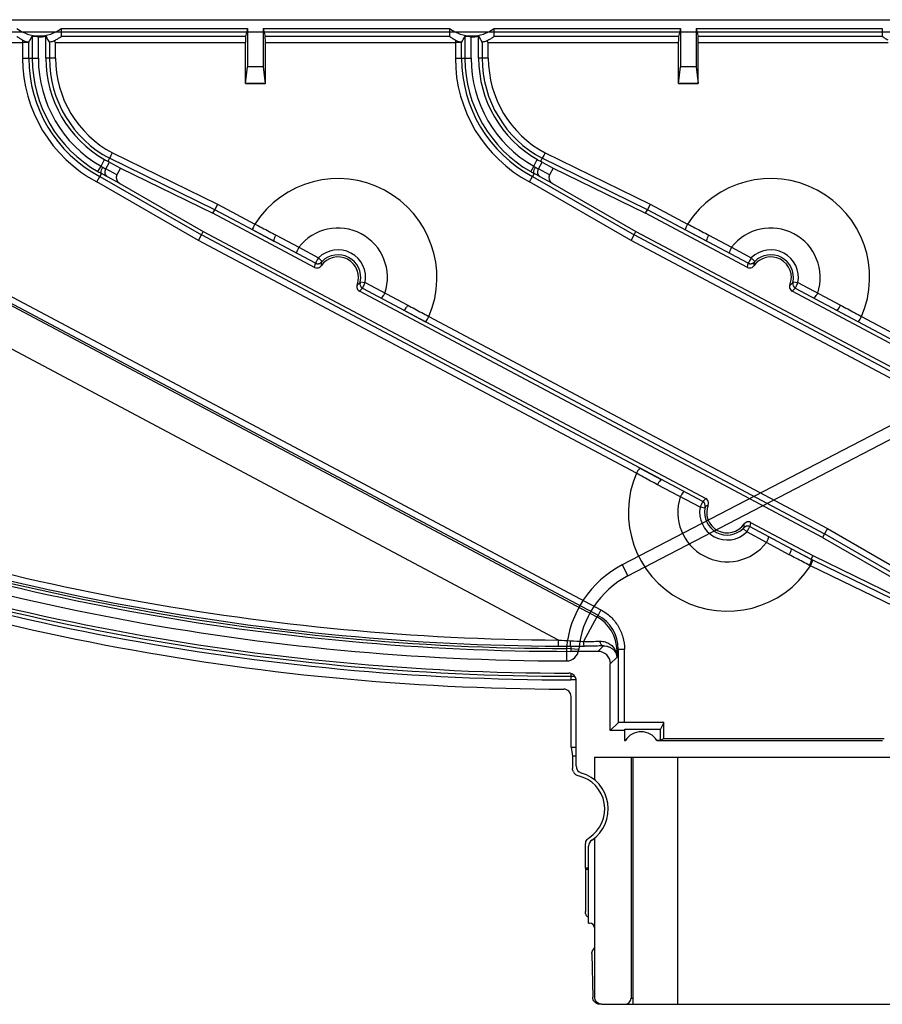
# Model space of a CAD drawing. Header units: millimetres. Extents: x 44 to 366, y 226 to 346.
# Tile 2 of 8: x 91 to 161, y 226 to 305. Entities that reach past the tile are written whole.
import ezdxf

# ---------------------------------------------------------------- set-up
doc = ezdxf.new("R2010")
doc.units = ezdxf.units.MM
doc.header["$LTSCALE"] = 37.36047
doc.layers.get('0').update_dxf_attribs({"linetype": 'CONTINUOUS'})

msp = doc.modelspace()

# ---------------------------------------------------------------- linework, layer by layer
at = {"color": 7}
for p, q in [((47.232, 305.175), (195.725, 305.175)), ((94.235, 303.823), (94.235, 304.468)), ((94.235, 304.468), (109.298, 304.468)), ((109.298, 304.468), (109.137, 303.823)), ((109.298, 304.468), (109.298, 301.372)), ((110.567, 304.468), (110.567, 301.372)), ((110.567, 304.468), (110.728, 303.823)), ((110.567, 304.468), (125.631, 304.468)), ((125.631, 304.468), (125.631, 303.823)), ((129.235, 303.823), (129.235, 304.468)), ((129.235, 304.468), (144.299, 304.468)), ((144.299, 304.468), (144.138, 303.823)), ((144.299, 304.468), (144.299, 301.372)), ((145.566, 304.468), (145.566, 301.372)), ((145.566, 304.468), (145.727, 303.823)), ((145.566, 304.468), (160.631, 304.468)), ((160.631, 304.468), (160.631, 303.823)), ((195.388, 304.175), (47.739, 304.175)), ((91.099, 303.519), (91.099, 302.053)), ((91.874, 303.825), (91.874, 302.053)), ((92.374, 302.053), (92.374, 303.79)), ((92.983, 302.053), (92.983, 303.84)), ((109.137, 303.823), (94.235, 303.823)), ((125.631, 303.823), (110.728, 303.823)), ((126.099, 303.519), (126.099, 302.053)), ((126.874, 303.825), (126.874, 302.053)), ((127.374, 302.053), (127.374, 303.79)), ((127.983, 302.053), (127.983, 303.84)), ((144.138, 303.823), (129.235, 303.823)), ((160.631, 303.823), (145.727, 303.823)), ((61.67, 303.323), (91.099, 303.323)), ((91.599, 302.053), (91.599, 303.34)), ((93.266, 303.34), (93.266, 302.053)), ((93.766, 302.053), (93.766, 303.323)), ((93.766, 303.323), (109.133, 303.323)), ((109.133, 300.02), (109.133, 303.323)), ((110.733, 300.02), (110.733, 303.323)), ((110.733, 303.323), (126.099, 303.323)), ((126.599, 302.053), (126.599, 303.34)), ((128.266, 303.34), (128.266, 302.053)), ((128.766, 302.053), (128.766, 303.323)), ((128.766, 303.323), (144.134, 303.323)), ((144.134, 300.02), (144.134, 303.323)), ((145.731, 300.02), (145.731, 303.323)), ((145.731, 303.323), (161.099, 303.323)), ((91.099, 302.053), (92.374, 302.053)), ((93.766, 302.053), (92.983, 302.053)), ((126.099, 302.053), (127.374, 302.053)), ((128.766, 302.053), (127.983, 302.053)), ((109.137, 300.02), (109.298, 301.372)), ((110.567, 301.372), (109.298, 301.372)), ((110.567, 301.372), (110.729, 300.02)), ((144.138, 300.02), (144.299, 301.372)), ((145.566, 301.372), (144.299, 301.372)), ((145.566, 301.372), (145.727, 300.02)), ((110.733, 300.02), (109.133, 300.02)), ((145.731, 300.02), (144.134, 300.02)), ((61.509, 297.282), (137.529, 256.862)), ((61.611, 297.411), (137.637, 256.988)), ((61.846, 297.852), (137.871, 257.429)), ((98.129, 293.959), (97.995, 293.707)), ((106.639, 289.796), (98.129, 293.959)), ((98.357, 294.405), (106.866, 290.241)), ((133.129, 293.959), (132.995, 293.707)), ((141.639, 289.796), (133.129, 293.959)), ((133.357, 294.405), (141.866, 290.241)), ((134.453, 254.991), (61.851, 293.594)), ((97.196, 292.884), (97.444, 293.318)), ((97.444, 293.318), (97.73, 293.856)), ((97.829, 293.097), (98.12, 293.643)), ((98.12, 293.643), (99.004, 293.173)), ((99.004, 293.173), (98.713, 292.627)), ((99.004, 293.173), (106.487, 289.511)), ((132.444, 293.318), (132.196, 292.884)), ((132.444, 293.318), (132.73, 293.856)), ((132.829, 293.097), (133.12, 293.643)), ((133.12, 293.643), (134.004, 293.173)), ((134.004, 293.173), (133.713, 292.627)), ((134.004, 293.173), (141.487, 289.511)), ((201.204, 293.131), (139.6, 261.062)), ((97.104, 292.05), (97.346, 292.487)), ((97.476, 292.731), (97.346, 292.487)), ((97.346, 292.487), (105.557, 287.761)), ((98.713, 292.627), (97.829, 293.097)), ((98.957, 291.931), (97.972, 292.455)), ((132.104, 292.05), (132.346, 292.487)), ((132.476, 292.731), (132.346, 292.487)), ((132.346, 292.487), (140.557, 287.761)), ((133.713, 292.627), (132.829, 293.097)), ((133.957, 291.931), (132.972, 292.455)), ((140.061, 260.175), (202.379, 292.615)), ((105.315, 287.323), (97.104, 292.05)), ((98.957, 291.931), (105.708, 288.045)), ((140.315, 287.323), (132.104, 292.05)), ((133.957, 291.931), (140.708, 288.045)), ((106.866, 290.241), (106.639, 289.796)), ((106.866, 290.241), (109.878, 288.645)), ((141.866, 290.241), (141.639, 289.796)), ((141.866, 290.241), (144.878, 288.645)), ((106.487, 289.511), (106.639, 289.796)), ((114.719, 285.134), (106.487, 289.511)), ((114.777, 285.478), (106.639, 289.796)), ((141.487, 289.511), (141.639, 289.796)), ((149.719, 285.134), (141.487, 289.511)), ((149.777, 285.478), (141.639, 289.796)), ((105.315, 287.323), (105.557, 287.761)), ((105.557, 287.761), (105.708, 288.045)), ((146.11, 266.189), (105.557, 287.761)), ((105.708, 288.045), (146.359, 266.431)), ((111.459, 287.242), (109.696, 288.17)), ((111.595, 287.755), (113.446, 286.771)), ((140.315, 287.323), (140.557, 287.761)), ((140.557, 287.761), (140.708, 288.045)), ((181.11, 266.189), (140.557, 287.761)), ((140.708, 288.045), (181.359, 266.431)), ((146.459, 287.242), (144.696, 288.17)), ((146.596, 287.755), (148.446, 286.771)), ((140.742, 268.481), (105.315, 287.323)), ((113.442, 286.766), (115.036, 285.907)), ((175.742, 268.481), (140.315, 287.323)), ((148.442, 286.766), (150.036, 285.907)), ((114.719, 285.134), (114.781, 285.476)), ((114.777, 285.478), (114.874, 285.442)), ((115.317, 285.623), (115.036, 285.907)), ((115.263, 285.558), (115.259, 285.561)), ((149.719, 285.134), (149.781, 285.476)), ((149.777, 285.478), (149.874, 285.442)), ((150.317, 285.623), (150.036, 285.907)), ((150.263, 285.558), (150.259, 285.561)), ((118.393, 283.895), (118.389, 283.896)), ((118.411, 283.978), (118.804, 283.903)), ((118.804, 283.903), (122.259, 282.082)), ((153.393, 283.895), (153.389, 283.896)), ((153.411, 283.978), (153.804, 283.903)), ((153.804, 283.903), (157.259, 282.082)), ((118.59, 283.451), (118.341, 283.209)), ((155.795, 263.294), (118.341, 283.209)), ((118.495, 283.523), (118.594, 283.449)), ((118.594, 283.449), (155.946, 263.578)), ((153.59, 283.451), (153.341, 283.209)), ((190.795, 263.294), (153.341, 283.209)), ((153.495, 283.523), (153.594, 283.449)), ((153.594, 283.449), (190.946, 263.578)), ((123.667, 280.742), (121.911, 281.685)), ((158.667, 280.742), (156.911, 281.685)), ((123.958, 281.159), (156.188, 264.016)), ((158.958, 281.159), (191.188, 264.016)), ((141.033, 268.897), (142.789, 267.954)), ((145.896, 265.736), (142.441, 267.558)), ((146.205, 266.117), (146.106, 266.191)), ((146.11, 266.189), (146.359, 266.431)), ((146.289, 265.662), (145.896, 265.736)), ((146.307, 265.745), (146.311, 265.743)), ((149.981, 264.505), (149.919, 264.163)), ((149.981, 264.505), (155.015, 261.828)), ((149.383, 264.016), (149.664, 263.732)), ((149.437, 264.081), (149.441, 264.078)), ((151.258, 262.873), (149.664, 263.732)), ((149.923, 264.161), (149.826, 264.197)), ((149.923, 264.161), (154.862, 261.544)), ((156.188, 264.016), (155.946, 263.578)), ((156.188, 264.016), (164.223, 259.383)), ((153.104, 261.884), (151.253, 262.868)), ((155.946, 263.578), (155.795, 263.294)), ((155.795, 263.294), (162.86, 259.22)), ((163.98, 258.946), (155.946, 263.578)), ((153.241, 262.397), (154.864, 261.543)), ((155.015, 261.828), (154.864, 261.543)), ((154.864, 261.543), (154.991, 261.481)), ((154.991, 261.481), (163.197, 257.473)), ((155.015, 261.828), (161.859, 258.485)), ((139.6, 261.062), (140.061, 260.175)), ((162.97, 257.028), (154.825, 260.998)), ((137.871, 257.429), (137.637, 256.988)), ((137.529, 256.862), (136.472, 254.874)), ((137.637, 256.988), (137.529, 256.862)), ((134.45, 254.492), (134.453, 254.991)), ((134.55, 254.491), (135.434, 254.49)), ((135.077, 254.302), (135.076, 253.302)), ((136.073, 254.214), (135.077, 254.302)), ((135.433, 254.49), (135.433, 254.071)), ((135.556, 254.49), (136.538, 254.494)), ((137.635, 254.071), (138.079, 254.515)), ((139.059, 254.129), (139.174, 254.129)), ((139.279, 254.252), (139.174, 254.129)), ((139.174, 253.611), (139.174, 254.129)), ((139.279, 254.252), (139.279, 248.303)), ((139.279, 254.252), (139.779, 254.252)), ((139.779, 248.32), (139.779, 254.252)), ((137.635, 254.071), (135.433, 254.071)), ((139.174, 253.611), (138.634, 253.072)), ((138.634, 247.658), (138.634, 253.072)), ((135.433, 252.245), (135.433, 251.768)), ((135.433, 252.063), (135.759, 252.063)), ((135.87, 251.768), (135.433, 251.768)), ((135.869, 244.805), (135.871, 251.712)), ((135.463, 246.32), (135.463, 250.42)), ((138.634, 247.658), (139.279, 248.303)), ((139.801, 247.782), (139.77, 247.658)), ((142.968, 248.32), (139.779, 248.32)), ((139.801, 246.893), (139.801, 247.782)), ((139.801, 247.782), (142.699, 247.782)), ((142.968, 248.32), (142.699, 247.782)), ((142.699, 246.893), (142.699, 247.782)), ((142.968, 247.028), (142.968, 248.32)), ((139.77, 247.658), (138.634, 247.658)), ((139.77, 247.658), (139.77, 246.862)), ((142.699, 246.893), (142.968, 247.028)), ((142.968, 247.028), (160.778, 247.028)), ((135.463, 246.32), (135.583, 245.599)), ((135.463, 246.32), (135.869, 246.32)), ((139.801, 246.893), (139.77, 246.862)), ((139.77, 246.862), (139.859, 246.862)), ((139.801, 246.893), (139.879, 246.893)), ((142.386, 246.893), (142.699, 246.893)), ((142.406, 246.862), (160.659, 246.862)), ((135.583, 245.599), (135.583, 244.585)), ((135.869, 245.599), (135.583, 245.599)), ((137.36, 245.52), (137.36, 243.665)), ((137.36, 245.52), (167.558, 245.52)), ((140.308, 245.52), (140.308, 226.02)), ((140.457, 245.52), (140.457, 225.52)), ((144.079, 245.52), (144.079, 225.52)), ((137.36, 238.974), (137.36, 226.12)), ((136.633, 236.52), (136.633, 238.494)), ((136.86, 232.097), (136.866, 238.307)), ((136.633, 236.52), (136.617, 236.425)), ((136.617, 236.425), (136.617, 233.022)), ((136.86, 236.425), (136.617, 236.425)), ((136.86, 236.52), (136.633, 236.52)), ((136.86, 232.097), (136.96, 232.097)), ((137.146, 229.595), (137.207, 226.109)), ((137.955, 225.52), (169.183, 225.52)), ((140.308, 226.02), (140.458, 226.02))]:
    msp.add_line(p, q, dxfattribs=at)
for points in [[(91.599, 303.34), (91.598, 303.339), (91.595, 303.339), (91.592, 303.339)], [(126.599, 303.34), (126.598, 303.339), (126.595, 303.339), (126.592, 303.339)]]:
    msp.add_lwpolyline(points, dxfattribs=at)
for centre, radius, start, end in [((102.433, 302.053), 11.334, 180, 241.95702), ((102.433, 302.053), 10.834, 180, 242), ((102.433, 302.053), 10.559, 180, 240.26876), ((102.433, 302.053), 10.059, 179.99988, 240.26876), ((102.433, 302.053), 9.45, 180, 240.15721), ((102.433, 302.053), 9.166, 180, 242), ((102.433, 302.053), 8.666, 180, 241.94519), ((137.433, 302.053), 11.334, 180, 241.95702), ((137.433, 302.053), 10.834, 180, 242), ((137.433, 302.053), 10.559, 180, 240.26876), ((137.433, 302.053), 10.059, 180.00005, 240.26876), ((137.433, 302.053), 9.45, 180, 240.15721), ((137.433, 302.053), 9.166, 180, 242), ((137.433, 302.053), 8.666, 180, 241.94519), ((98.555, 295.134), 2.128, 238.53199, 242.73624), ((105.42, 307.272), 15.464, 240.17868, 241.30489), ((133.55, 295.124), 2.117, 238.52291, 242.74991), ((140.42, 307.272), 15.464, 240.17868, 241.30489), ((101.586, 300.567), 8.849, 240.25855, 242.3243), ((136.598, 300.588), 8.873, 240.26138, 242.32153), ((116.609, 284.32), 8, 336.72833, 147.27126), ((151.609, 284.32), 8, 336.72833, 147.27126), ((116.609, 284.32), 4, 341.68952, 142.31048), ((151.609, 284.32), 4, 341.68952, 142.31048), ((116.609, 284.32), 2.235, 349.25709, 134.74293), ((116.609, 284.32), 1.664, 338.45808, 145.54222), ((116.609, 284.32), 1.835, 349.25664, 134.74336), ((151.609, 284.32), 2.235, 349.25709, 134.74293), ((151.609, 284.32), 1.664, 338.45808, 145.54222), ((151.609, 284.32), 1.835, 349.25664, 134.74336), ((114.964, 285.831), 0.4, 241.99472, 317.40944), ((117.579, 285.206), 2.342, 171.30747, 178.61012), ((149.964, 285.831), 0.4, 241.99472, 317.40944), ((152.579, 285.206), 2.342, 171.30747, 178.61012), ((116.802, 285.618), 2.34, 305.38627, 312.69831), ((118.782, 283.802), 0.4, 166.5897, 242.0043), ((151.802, 285.618), 2.34, 305.38627, 312.69831), ((153.782, 283.802), 0.4, 166.5897, 242.0043), ((148.091, 265.32), 8, 156.72833, 327.30837), ((135.433, 451.02), 196.718, 248.84229, 269.89653), ((135.433, 451.02), 196.948, 249.1373, 270), ((135.433, 451.02), 196.53, 249.28045, 269.71357), ((135.433, 451.02), 196.031, 249.38323, 269.71358), ((135.433, 451.02), 197.718, 248.76142, 269.89653), ((148.091, 265.32), 4, 161.68952, 322.31048), ((145.918, 265.838), 0.4, 346.58798, 62.006), ((135.433, 451.02), 199.252, 248.53072, 269.99999), ((135.433, 451.02), 198.956, 248.5307, 270), ((135.433, 451.02), 198.708, 248.61863, 269.95413), ((148.091, 265.32), 2.235, 169.2571, 314.74291), ((148.091, 265.32), 1.835, 169.25664, 314.74336), ((147.898, 264.021), 2.34, 125.38689, 132.69768), ((148.091, 265.32), 1.664, 158.45803, 325.5432), ((135.433, 451.02), 200, 248.41388, 269.83726), ((147.123, 264.433), 2.34, 351.3046, 358.61274), ((149.735, 263.808), 0.4, 61.99472, 137.40944), ((143.508, 253.555), 8.463, 117.5, 174.93745), ((143.508, 253.555), 7.463, 117.5, 174.93741), ((136.071, 254.123), 3.103, 0.10032, 61.97425), ((136.183, 254.254), 3.096, 359.96351, 61.99658), ((143.809, 401.223), 146.53, 266.33911, 266.71128), ((162.316, 723.492), 469.33, 266.71262, 266.84332), ((135.143, 392.72), 138.23, 269.71296, 270.12022), ((135.077, 254.302), 1, 269.89653, 354.93741), ((134.532, 684.774), 430.284, 270.1199, 270.26673), ((136.244, 319.97), 65.097, 270.19992, 271.36971), ((137.601, 253.534), 1.575, 2.80076, 22.17433), ((135.273, 251.712), 0.6, 359.979, 89.94008), ((134.863, 250.421), 0.6, 359.96266, 89.83291), ((141.133, 246.07), 1.5, 31.90469, 148.09531), ((136.468, 244.805), 0.6, 179.99964, 253.44714), ((136.183, 244.585), 0.6, 205.76511, 257.06051), ((135.433, 241.32), 2.75, 302.50015, 77.06418), ((135.433, 241.32), 3.036, 304.05179, 73.44679), ((137.468, 238.307), 0.6, 124.05165, 180.00014), ((139.808, 226.02), 0.5, 270, 360)]:
    msp.add_arc(centre, radius, start, end, dxfattribs=at)
for centre, major_axis, ratio, start_param, end_param in [((92.433, 306.868), (0, 3.002), 0.999391, -3.785939, -2.497246), ((127.433, 306.868), (0, 3.002), 0.999391, -3.785939, -2.497246), ((92.433, 307.891), (2.771, 6.694), 0.171573, -2.245289, -2.150932), ((92.433, 306.791), (0, 3.002), 0.999391, -3.161144, -2.957216), ((92.433, 307.891), (-2.771, 6.694), 0.171573, -4.135161, -4.037897), ((109.137, 303.323), (0, 0.5), 0.008727, 0.034907, 1.570796), ((110.728, 303.323), (0, 0.5), 0.008727, -1.570796, -0.034907), ((127.433, 307.891), (2.771, 6.694), 0.171573, -2.245289, -2.150932), ((127.433, 306.791), (0, 3.002), 0.999391, -3.161144, -2.957216), ((127.433, 307.891), (-2.771, 6.694), 0.171573, -4.135161, -4.037897), ((144.138, 303.323), (0, 0.5), 0.008727, 0.034907, 1.570796), ((145.727, 303.323), (0, 0.5), 0.008727, -1.570796, -0.034907), ((97.719, 293.835), (0.449, -0.22), 0.017435, 0.477984, 0.91696), ((132.719, 293.835), (0.449, -0.22), 0.017435, 0.477984, 0.91696), ((99.211, 292.362), (0.497, -0.264), 0.887654, -3.141593, -1.608682), ((134.211, 292.362), (0.497, -0.264), 0.887654, -3.141593, -1.608682), ((137.634, 253.071), (-0.708, -0.708), 0.998783, 2.356803, 3.926382), ((139.779, 248.302), (0.5, 0), 0.034921, 1.570796, 3.106686), ((136.96, 231.697), (-0.283, -0.283), 0.999924, 2.356233, 3.926953), ((137.96, 226.12), (0.6, 0), 0.999962, -3.141593, -2.974145)]:
    msp.add_ellipse(centre, major_axis=major_axis, ratio=ratio, start_param=start_param, end_param=end_param, dxfattribs=at)
for points, knots in [([(91.099, 303.519), (91.051, 303.543), (90.962, 303.59), (90.847, 303.663), (90.75, 303.723), (90.693, 303.779), (90.631, 303.801), (90.631, 303.823)], [0, 0, 0, 0, 0.288911, 0.5361, 0.735268, 0.881128, 1, 1, 1, 1]), ([(91.592, 303.339), (91.56, 303.342), (91.465, 303.37), (91.299, 303.424), (91.168, 303.484), (91.099, 303.519)], [0, 0, 0, 0, 0.183674, 0.557753, 1, 1, 1, 1]), ([(92.374, 303.79), (92.291, 303.791), (92.14, 303.812), (91.997, 303.792), (91.885, 303.845), (91.874, 303.825)], [0, 0, 0, 0, 0.494175, 0.860147, 1, 1, 1, 1]), ([(94.235, 303.823), (94.235, 303.802), (94.176, 303.782), (94.123, 303.729), (94.034, 303.673), (93.927, 303.604), (93.795, 303.532), (93.7, 303.483), (93.648, 303.46)], [0, 0, 0, 0, 0.089735, 0.199595, 0.349825, 0.536255, 0.75431, 1, 1, 1, 1]), ([(126.099, 303.519), (126.051, 303.543), (125.962, 303.59), (125.847, 303.663), (125.75, 303.723), (125.693, 303.779), (125.631, 303.801), (125.631, 303.823)], [0, 0, 0, 0, 0.288912, 0.5361, 0.735266, 0.881127, 1, 1, 1, 1]), ([(126.592, 303.339), (126.56, 303.342), (126.465, 303.37), (126.299, 303.424), (126.168, 303.484), (126.099, 303.519)], [0, 0, 0, 0, 0.183674, 0.557753, 1, 1, 1, 1]), ([(127.374, 303.79), (127.291, 303.791), (127.14, 303.812), (126.997, 303.792), (126.885, 303.845), (126.874, 303.825)], [0, 0, 0, 0, 0.493779, 0.860054, 1, 1, 1, 1]), ([(129.235, 303.823), (129.235, 303.802), (129.176, 303.782), (129.123, 303.729), (129.034, 303.673), (128.927, 303.604), (128.795, 303.532), (128.7, 303.483), (128.648, 303.46)], [0, 0, 0, 0, 0.089735, 0.199595, 0.349825, 0.536255, 0.75431, 1, 1, 1, 1]), ([(161.099, 303.519), (161.051, 303.543), (160.962, 303.59), (160.847, 303.663), (160.75, 303.723), (160.693, 303.779), (160.631, 303.801), (160.631, 303.823)], [0, 0, 0, 0, 0.288912, 0.5361, 0.735266, 0.881127, 1, 1, 1, 1]), ([(91.592, 303.339), (91.57, 303.322), (91.474, 303.32), (91.316, 303.325), (91.177, 303.324), (91.099, 303.323)], [0, 0, 0, 0, 0.17097, 0.527137, 1, 1, 1, 1]), ([(93.647, 303.461), (93.583, 303.433), (93.467, 303.38), (93.357, 303.373), (93.275, 303.325), (93.266, 303.34)], [0, 0, 0, 0, 0.521873, 0.877105, 1, 1, 1, 1]), ([(93.648, 303.46), (93.663, 303.447), (93.685, 303.411), (93.721, 303.362), (93.752, 303.337), (93.766, 303.323)], [0, 0, 0, 0, 0.339584, 0.673484, 1, 1, 1, 1]), ([(126.592, 303.339), (126.57, 303.322), (126.474, 303.32), (126.316, 303.325), (126.177, 303.324), (126.099, 303.323)], [0, 0, 0, 0, 0.17097, 0.527137, 1, 1, 1, 1]), ([(128.647, 303.461), (128.583, 303.433), (128.467, 303.38), (128.357, 303.373), (128.275, 303.325), (128.266, 303.34)], [0, 0, 0, 0, 0.521873, 0.877105, 1, 1, 1, 1]), ([(128.648, 303.46), (128.663, 303.447), (128.685, 303.411), (128.721, 303.362), (128.752, 303.337), (128.766, 303.323)], [0, 0, 0, 0, 0.339584, 0.673484, 1, 1, 1, 1]), ([(109.137, 300.019), (109.314, 300.019), (109.667, 300.019), (110.198, 300.019), (110.552, 300.019), (110.729, 300.019)], [0, 0, 0, 0, 0.333349, 0.66668, 1, 1, 1, 1]), ([(144.138, 300.019), (144.314, 300.019), (144.668, 300.019), (145.198, 300.019), (145.551, 300.019), (145.727, 300.019)], [0, 0, 0, 0, 0.333349, 0.66668, 1, 1, 1, 1]), ([(98.357, 294.405), (98.319, 294.331), (98.254, 294.203), (98.178, 294.055), (98.14, 293.98), (98.129, 293.959)], [0, 0, 0, 0, 0.49506, 0.8603, 1, 1, 1, 1]), ([(133.357, 294.405), (133.319, 294.331), (133.254, 294.203), (133.178, 294.055), (133.14, 293.98), (133.129, 293.959)], [0, 0, 0, 0, 0.49506, 0.8603, 1, 1, 1, 1]), ([(97.476, 292.731), (97.447, 292.749), (97.432, 292.867), (97.483, 293.032), (97.54, 293.169), (97.58, 293.242)], [0, 0, 0, 0, 0.192739, 0.542683, 1, 1, 1, 1]), ([(97.58, 293.242), (97.606, 293.226), (97.688, 293.177), (97.771, 293.128), (97.829, 293.097)], [0, 0, 0, 0, 0.307319, 1, 1, 1, 1]), ([(132.476, 292.731), (132.447, 292.749), (132.433, 292.867), (132.482, 293.032), (132.54, 293.169), (132.58, 293.242)], [0, 0, 0, 0, 0.19198, 0.542133, 1, 1, 1, 1]), ([(132.58, 293.242), (132.606, 293.226), (132.688, 293.177), (132.771, 293.128), (132.829, 293.097)], [0, 0, 0, 0, 0.307319, 1, 1, 1, 1]), ([(97.972, 292.455), (97.929, 292.478), (97.832, 292.531), (97.667, 292.623), (97.544, 292.692), (97.476, 292.731)], [0, 0, 0, 0, 0.253145, 0.587738, 1, 1, 1, 1]), ([(97.972, 292.455), (97.874, 292.513), (97.761, 292.681), (97.763, 292.922), (97.801, 293.043), (97.829, 293.097)], [0, 0, 0, 0, 0.476476, 0.742437, 1, 1, 1, 1]), ([(132.972, 292.455), (132.929, 292.478), (132.832, 292.531), (132.667, 292.623), (132.544, 292.692), (132.476, 292.731)], [0, 0, 0, 0, 0.253145, 0.587739, 1, 1, 1, 1]), ([(132.972, 292.455), (132.874, 292.513), (132.761, 292.681), (132.763, 292.922), (132.801, 293.043), (132.829, 293.097)], [0, 0, 0, 0, 0.476476, 0.742437, 1, 1, 1, 1]), ([(109.879, 288.645), (109.84, 288.571), (109.768, 288.434), (109.726, 288.297), (109.675, 288.185), (109.696, 288.17)], [0, 0, 0, 0, 0.486933, 0.848636, 1, 1, 1, 1]), ([(109.879, 288.645), (110.078, 288.544), (110.468, 288.345), (111.037, 288.042), (111.41, 287.848), (111.594, 287.752)], [0, 0, 0, 0, 0.346407, 0.678991, 1, 1, 1, 1]), ([(144.879, 288.645), (144.84, 288.571), (144.768, 288.434), (144.726, 288.297), (144.675, 288.185), (144.696, 288.17)], [0, 0, 0, 0, 0.486921, 0.848623, 1, 1, 1, 1]), ([(144.879, 288.645), (145.079, 288.543), (145.469, 288.344), (146.038, 288.041), (146.411, 287.847), (146.594, 287.752)], [0, 0, 0, 0, 0.347678, 0.680356, 1, 1, 1, 1]), ([(111.459, 287.242), (111.433, 287.258), (111.439, 287.38), (111.49, 287.535), (111.554, 287.677), (111.594, 287.752)], [0, 0, 0, 0, 0.170875, 0.528856, 1, 1, 1, 1]), ([(146.459, 287.242), (146.433, 287.258), (146.439, 287.38), (146.49, 287.535), (146.554, 287.677), (146.594, 287.752)], [0, 0, 0, 0, 0.170843, 0.528819, 1, 1, 1, 1]), ([(113.442, 286.766), (113.42, 286.728), (113.379, 286.652), (113.331, 286.543), (113.292, 286.442), (113.27, 286.371), (113.236, 286.298), (113.258, 286.286)], [0, 0, 0, 0, 0.256146, 0.49387, 0.697119, 0.855493, 1, 1, 1, 1]), ([(148.442, 286.766), (148.42, 286.728), (148.379, 286.652), (148.331, 286.543), (148.292, 286.442), (148.27, 286.371), (148.236, 286.298), (148.258, 286.286)], [0, 0, 0, 0, 0.256146, 0.49387, 0.697119, 0.855493, 1, 1, 1, 1]), ([(114.719, 285.134), (114.776, 285.104), (114.906, 285.071), (115.1, 285.119), (115.2, 285.208), (115.237, 285.261)], [0, 0, 0, 0, 0.33406, 0.666145, 1, 1, 1, 1]), ([(115.036, 285.907), (115.001, 285.851), (114.945, 285.751), (114.848, 285.615), (114.831, 285.537), (114.765, 285.485), (114.777, 285.478)], [0, 0, 0, 0, 0.394906, 0.708241, 0.919782, 1, 1, 1, 1]), ([(114.781, 285.476), (114.799, 285.466), (114.846, 285.446), (114.923, 285.429), (115.008, 285.429), (115.091, 285.445), (115.18, 285.485), (115.236, 285.529), (115.263, 285.559)], [0, 0, 0, 0, 0.121801, 0.290188, 0.44612, 0.602049, 0.770426, 1, 1, 1, 1]), ([(115.317, 285.623), (115.31, 285.616), (115.297, 285.603), (115.281, 285.586), (115.271, 285.574), (115.264, 285.567), (115.262, 285.564), (115.258, 285.561), (115.259, 285.561)], [0, 0, 0, 0, 0.350739, 0.656033, 0.801642, 0.91038, 0.977506, 1, 1, 1, 1]), ([(149.719, 285.134), (149.776, 285.104), (149.906, 285.071), (150.1, 285.119), (150.2, 285.208), (150.237, 285.261)], [0, 0, 0, 0, 0.33406, 0.666145, 1, 1, 1, 1]), ([(150.036, 285.907), (150.001, 285.851), (149.945, 285.751), (149.848, 285.615), (149.831, 285.537), (149.765, 285.485), (149.777, 285.478)], [0, 0, 0, 0, 0.394906, 0.708241, 0.919782, 1, 1, 1, 1]), ([(149.781, 285.476), (149.799, 285.466), (149.846, 285.446), (149.923, 285.429), (150.008, 285.429), (150.091, 285.445), (150.18, 285.485), (150.236, 285.529), (150.263, 285.559)], [0, 0, 0, 0, 0.121801, 0.290188, 0.44612, 0.602049, 0.770426, 1, 1, 1, 1]), ([(150.317, 285.623), (150.31, 285.616), (150.297, 285.603), (150.281, 285.586), (150.271, 285.574), (150.264, 285.567), (150.262, 285.564), (150.258, 285.561), (150.259, 285.561)], [0, 0, 0, 0, 0.350739, 0.656033, 0.801642, 0.91038, 0.977506, 1, 1, 1, 1]), ([(118.157, 283.709), (118.133, 283.649), (118.115, 283.516), (118.184, 283.328), (118.284, 283.239), (118.341, 283.209)], [0, 0, 0, 0, 0.334124, 0.666205, 1, 1, 1, 1]), ([(118.393, 283.895), (118.393, 283.894), (118.393, 283.898), (118.395, 283.901), (118.397, 283.909), (118.4, 283.924), (118.405, 283.947), (118.409, 283.967), (118.411, 283.978)], [0, 0, 0, 0, 0.018717, 0.074796, 0.166303, 0.289931, 0.614432, 1, 1, 1, 1]), ([(118.594, 283.449), (118.606, 283.442), (118.613, 283.528), (118.668, 283.584), (118.727, 283.742), (118.777, 283.843), (118.804, 283.903)], [0, 0, 0, 0, 0.081466, 0.294304, 0.607409, 1, 1, 1, 1]), ([(153.157, 283.709), (153.133, 283.649), (153.115, 283.516), (153.184, 283.328), (153.284, 283.239), (153.341, 283.209)], [0, 0, 0, 0, 0.334124, 0.666205, 1, 1, 1, 1]), ([(153.393, 283.895), (153.393, 283.894), (153.393, 283.898), (153.395, 283.901), (153.397, 283.909), (153.4, 283.924), (153.405, 283.947), (153.409, 283.967), (153.411, 283.978)], [0, 0, 0, 0, 0.018717, 0.074796, 0.166303, 0.289931, 0.614432, 1, 1, 1, 1]), ([(153.594, 283.449), (153.606, 283.442), (153.613, 283.528), (153.668, 283.584), (153.727, 283.742), (153.777, 283.843), (153.804, 283.903)], [0, 0, 0, 0, 0.081466, 0.294304, 0.607409, 1, 1, 1, 1]), ([(120.113, 282.641), (120.137, 282.628), (120.207, 282.744), (120.294, 282.851), (120.37, 282.99), (120.408, 283.062)], [0, 0, 0, 0, 0.15442, 0.528725, 1, 1, 1, 1]), ([(155.113, 282.641), (155.137, 282.628), (155.207, 282.744), (155.294, 282.851), (155.37, 282.99), (155.408, 283.062)], [0, 0, 0, 0, 0.15442, 0.528726, 1, 1, 1, 1]), ([(121.911, 281.685), (121.94, 281.671), (122.038, 281.745), (122.138, 281.874), (122.219, 282.006), (122.259, 282.082)], [0, 0, 0, 0, 0.17358, 0.530001, 1, 1, 1, 1]), ([(122.259, 282.082), (122.444, 281.981), (122.817, 281.779), (123.386, 281.476), (123.765, 281.266), (123.958, 281.159)], [0, 0, 0, 0, 0.326726, 0.658059, 1, 1, 1, 1]), ([(156.911, 281.685), (156.94, 281.671), (157.04, 281.743), (157.147, 281.869), (157.224, 282.005), (157.259, 282.082)], [0, 0, 0, 0, 0.176589, 0.533621, 1, 1, 1, 1]), ([(157.259, 282.082), (157.449, 281.978), (157.829, 281.771), (158.398, 281.469), (158.772, 281.262), (158.958, 281.159)], [0, 0, 0, 0, 0.336936, 0.670147, 1, 1, 1, 1]), ([(123.667, 280.742), (123.692, 280.733), (123.756, 280.839), (123.847, 280.95), (123.919, 281.086), (123.958, 281.159)], [0, 0, 0, 0, 0.156468, 0.518157, 1, 1, 1, 1]), ([(158.667, 280.742), (158.692, 280.733), (158.756, 280.839), (158.847, 280.95), (158.919, 281.086), (158.958, 281.159)], [0, 0, 0, 0, 0.156558, 0.518249, 1, 1, 1, 1]), ([(141.033, 268.897), (141.008, 268.907), (140.944, 268.8), (140.853, 268.689), (140.781, 268.553), (140.742, 268.48)], [0, 0, 0, 0, 0.156482, 0.518171, 1, 1, 1, 1]), ([(142.441, 267.558), (142.258, 267.657), (141.887, 267.859), (141.318, 268.161), (140.936, 268.372), (140.742, 268.48)], [0, 0, 0, 0, 0.322722, 0.655777, 1, 1, 1, 1]), ([(142.789, 267.954), (142.76, 267.968), (142.662, 267.894), (142.563, 267.765), (142.481, 267.633), (142.441, 267.558)], [0, 0, 0, 0, 0.173551, 0.529966, 1, 1, 1, 1]), ([(144.587, 266.998), (144.563, 267.011), (144.493, 266.895), (144.406, 266.788), (144.33, 266.649), (144.292, 266.577)], [0, 0, 0, 0, 0.15442, 0.528726, 1, 1, 1, 1]), ([(146.106, 266.191), (146.094, 266.197), (146.086, 266.111), (146.032, 266.055), (145.973, 265.898), (145.923, 265.796), (145.896, 265.736)], [0, 0, 0, 0, 0.081466, 0.294304, 0.607409, 1, 1, 1, 1]), ([(146.543, 265.931), (146.567, 265.991), (146.585, 266.124), (146.516, 266.311), (146.416, 266.4), (146.359, 266.431)], [0, 0, 0, 0, 0.334121, 0.666203, 1, 1, 1, 1]), ([(146.307, 265.745), (146.307, 265.745), (146.307, 265.741), (146.305, 265.738), (146.303, 265.73), (146.3, 265.716), (146.295, 265.692), (146.291, 265.672), (146.289, 265.662)], [0, 0, 0, 0, 0.018717, 0.074796, 0.166303, 0.289931, 0.614432, 1, 1, 1, 1]), ([(149.981, 264.505), (149.924, 264.535), (149.794, 264.568), (149.6, 264.52), (149.5, 264.431), (149.463, 264.378)], [0, 0, 0, 0, 0.334079, 0.666183, 1, 1, 1, 1]), ([(149.383, 264.016), (149.39, 264.024), (149.403, 264.037), (149.419, 264.053), (149.429, 264.065), (149.436, 264.072), (149.438, 264.076), (149.442, 264.078), (149.441, 264.078)], [0, 0, 0, 0, 0.350739, 0.656033, 0.801642, 0.91038, 0.977506, 1, 1, 1, 1]), ([(149.919, 264.163), (149.901, 264.173), (149.854, 264.193), (149.777, 264.21), (149.692, 264.211), (149.609, 264.194), (149.52, 264.155), (149.464, 264.11), (149.437, 264.081)], [0, 0, 0, 0, 0.121801, 0.290188, 0.44612, 0.602049, 0.770426, 1, 1, 1, 1]), ([(149.664, 263.732), (149.699, 263.789), (149.755, 263.888), (149.852, 264.024), (149.869, 264.102), (149.935, 264.154), (149.923, 264.161)], [0, 0, 0, 0, 0.394906, 0.708241, 0.919782, 1, 1, 1, 1]), ([(151.258, 262.873), (151.28, 262.912), (151.321, 262.987), (151.369, 263.096), (151.408, 263.197), (151.43, 263.268), (151.464, 263.341), (151.442, 263.353)], [0, 0, 0, 0, 0.256146, 0.49387, 0.697119, 0.855492, 1, 1, 1, 1]), ([(153.241, 262.397), (153.267, 262.382), (153.261, 262.259), (153.21, 262.104), (153.146, 261.962), (153.106, 261.887)], [0, 0, 0, 0, 0.170873, 0.528853, 1, 1, 1, 1]), ([(154.739, 261.032), (154.557, 261.127), (154.194, 261.316), (153.651, 261.603), (153.287, 261.792), (153.106, 261.887)], [0, 0, 0, 0, 0.333265, 0.666594, 1, 1, 1, 1]), ([(154.864, 261.543), (154.877, 261.535), (154.88, 261.471), (154.885, 261.368), (154.818, 261.209), (154.77, 261.094), (154.739, 261.032)], [0, 0, 0, 0, 0.08609, 0.296787, 0.61204, 1, 1, 1, 1]), ([(154.824, 260.999), (154.86, 261.073), (154.928, 261.213), (154.965, 261.352), (155.013, 261.467), (154.991, 261.481)], [0, 0, 0, 0, 0.48351, 0.847137, 1, 1, 1, 1]), ([(154.824, 260.999), (154.814, 261.001), (154.795, 261.008), (154.768, 261.023), (154.748, 261.029), (154.739, 261.032)], [0, 0, 0, 0, 0.334199, 0.66577, 1, 1, 1, 1]), ([(137.871, 257.429), (138.157, 257.274), (138.691, 256.893), (139.303, 256.127), (139.692, 255.227), (139.777, 254.577), (139.779, 254.252)], [0, 0, 0, 0, 0.250887, 0.499934, 0.748981, 1, 1, 1, 1]), ([(135.433, 254.49), (135.43, 254.492), (135.427, 254.502), (135.423, 254.519), (135.42, 254.545), (135.417, 254.575), (135.414, 254.606), (135.412, 254.637), (135.409, 254.687), (135.406, 254.759), (135.404, 254.846), (135.403, 254.906), (135.403, 254.934)], [0, 0, 0, 0, 0.020349, 0.061734, 0.122234, 0.198318, 0.260844, 0.330735, 0.410294, 0.597017, 0.814636, 1, 1, 1, 1]), ([(136.536, 254.494), (136.531, 254.495), (136.522, 254.506), (136.507, 254.544), (136.491, 254.621), (136.479, 254.737), (136.473, 254.826), (136.472, 254.874)], [0, 0, 0, 0, 0.035983, 0.099577, 0.315196, 0.634111, 1, 1, 1, 1]), ([(138.079, 254.515), (137.919, 254.511), (137.586, 254.505), (137.072, 254.498), (136.717, 254.495), (136.535, 254.494)], [0, 0, 0, 0, 0.310635, 0.646873, 1, 1, 1, 1]), ([(137.801, 254.892), (137.948, 254.895), (138.235, 254.857), (138.705, 254.633), (138.96, 254.338), (139.059, 254.129)], [0, 0, 0, 0, 0.287155, 0.550121, 1, 1, 1, 1]), ([(138.079, 254.515), (138.01, 254.519), (137.905, 254.602), (137.834, 254.749), (137.809, 254.843), (137.801, 254.892)], [0, 0, 0, 0, 0.416493, 0.698028, 1, 1, 1, 1]), ([(138.079, 254.515), (138.157, 254.518), (138.317, 254.507), (138.552, 254.438), (138.77, 254.316), (138.95, 254.149), (139.04, 254.015), (139.075, 253.946)], [0, 0, 0, 0, 0.193541, 0.396659, 0.603191, 0.807304, 1, 1, 1, 1]), ([(139.075, 253.946), (139.07, 253.961), (139.053, 254.02), (139.052, 254.083), (139.059, 254.129)], [0, 0, 0, 0, 0.254693, 1, 1, 1, 1]), ([(139.075, 253.946), (139.093, 253.911), (139.125, 253.839), (139.158, 253.726), (139.17, 253.65), (139.174, 253.611)], [0, 0, 0, 0, 0.341079, 0.671334, 1, 1, 1, 1]), ([(136.86, 232.538), (136.785, 232.594), (136.661, 232.741), (136.617, 232.929), (136.617, 233.022)], [0, 0, 0, 0, 0.500134, 1, 1, 1, 1]), ([(137.816, 225.524), (137.713, 225.522), (137.501, 225.569), (137.346, 225.721), (137.293, 225.81)], [0, 0, 0, 0, 0.500368, 1, 1, 1, 1]), ([(137.955, 225.52), (137.886, 225.52), (137.745, 225.545), (137.563, 225.653), (137.428, 225.816), (137.38, 225.95), (137.368, 226.02)], [0, 0, 0, 0, 0.251428, 0.499598, 0.747459, 1, 1, 1, 1])]:
    msp.add_open_spline(points, degree=3, knots=knots, dxfattribs=at)
for points in [[(135.642, 244.324), (135.604, 244.404), (135.583, 244.495), (135.583, 244.585)], [(136.762, 238.866), (136.803, 238.919), (136.854, 238.964), (136.91, 239)], [(136.633, 238.494), (136.631, 238.626), (136.68, 238.764), (136.762, 238.866)], [(137.146, 229.595), (137.144, 229.713), (137.179, 229.835), (137.243, 229.934)], [(137.243, 229.934), (137.29, 230.005), (137.332, 230.079), (137.368, 230.155)], [(137.224, 225.979), (137.213, 226.021), (137.207, 226.065), (137.207, 226.109)], [(137.293, 225.81), (137.262, 225.862), (137.238, 225.92), (137.224, 225.979)]]:
    msp.add_open_spline(points, degree=3, dxfattribs=at)

doc.saveas('drawing.dxf')
